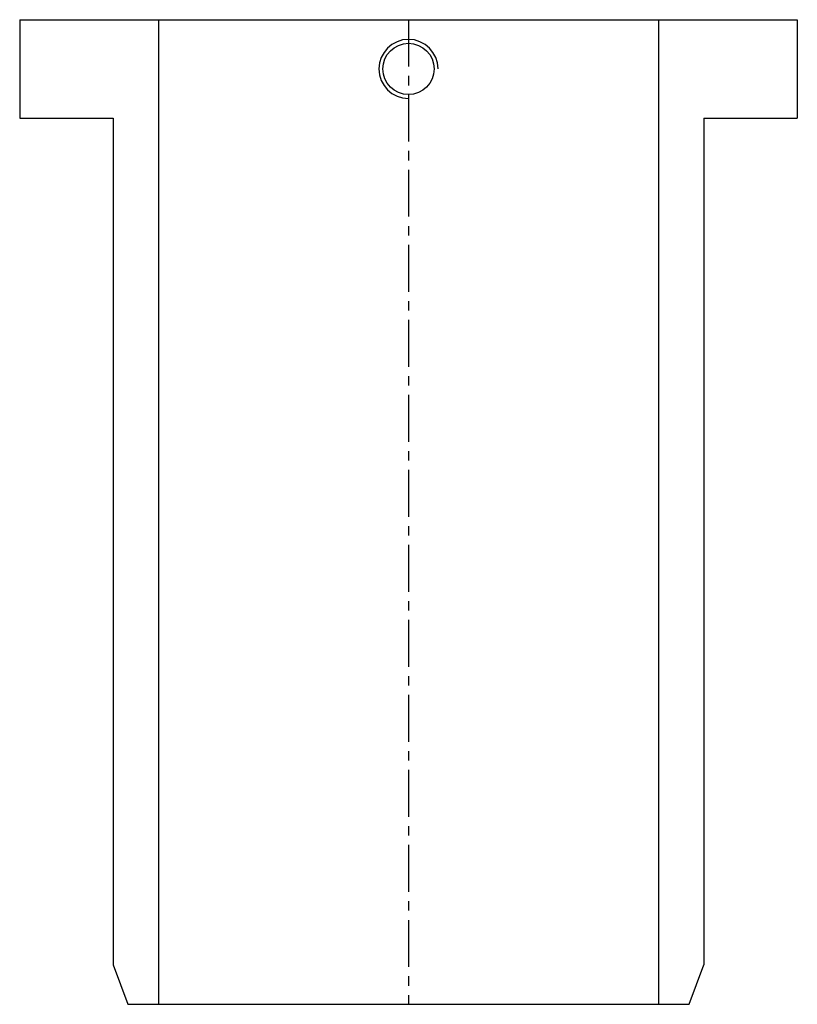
# Model space of a CAD drawing. Extents: x -40 to 40, y 50 to 151.
import ezdxf

# ---------------------------------------------------------------- set-up
doc = ezdxf.new("R2010")
doc.units = 0
doc.header["$LTSCALE"] = 0.15
doc.linetypes.add('CENTER', pattern=[50.8, 31.75, -6.35, 6.35, -6.35])
doc.layers.get('0').update_dxf_attribs({"linetype": 'CONTINUOUS'})
doc.layers.add('CENTER', color=9, linetype='CENTER')

# ---------------------------------------------------------------- blocks, each defined once
blk = doc.blocks.new('7T2-0-S')
for p, q in [((-39.5, 50.5), (-39.5, 40.5)), ((-39.5, 50.5), (39.5, 50.5)), ((-25.4, 50.5), (-25.4, -49.5)), ((25.4, 50.5), (25.4, -49.5)), ((39.5, 50.5), (39.5, 40.5)), ((-39.5, 40.5), (-30, 40.5)), ((-30, 40.5), (-30, -45.5)), ((30, 40.5), (30, -45.5)), ((30, 40.5), (39.5, 40.5)), ((-30, -45.5), (-28.5, -49.5)), ((28.5, -49.5), (30, -45.5)), ((-28.5, -49.5), (28.5, -49.5))]:
    blk.add_line(p, q)
blk.add_circle((0, 45.5), 2.6)
blk.add_arc((0, 45.5), 3, 0, 270)
at = {"layer": 'CENTER'}
blk.add_line((0, 50.5), (0, -49.5), dxfattribs=at)

msp = doc.modelspace()

# ---------------------------------------------------------------- block references
msp.add_blockref('7T2-0-S', (0, 100))

doc.saveas('drawing.dxf')
